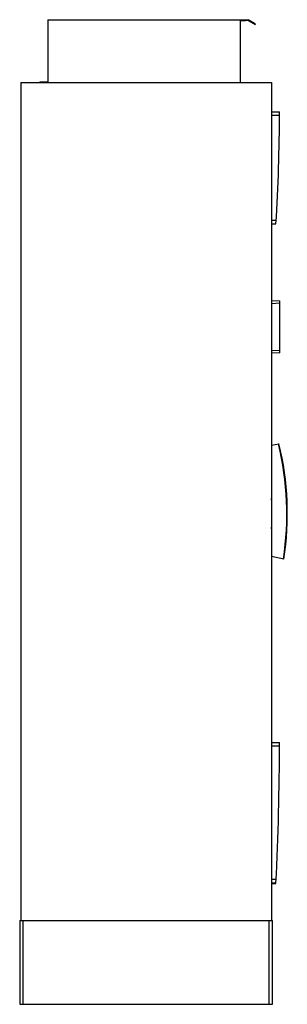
# Model space of a CAD drawing. Header units: millimetres. Extents: x 698 to 1338, y 228 to 2581.
import ezdxf

# ---------------------------------------------------------------- set-up
doc = ezdxf.new("R2010")
doc.units = ezdxf.units.MM
doc.header["$LTSCALE"] = 182.631832
doc.layers.get('0').update_dxf_attribs({"linetype": 'CONTINUOUS'})

msp = doc.modelspace()

# ---------------------------------------------------------------- linework, layer by layer
at = {"color": 7, "linetype": 'Continuous'}
for p, q in [((764.9, 2580.5), (764.9, 2432)), ((764.9, 2580.5), (1244.9, 2580.5)), ((1224.9, 2577.5), (1224.9, 2430.5)), ((1238.4, 2577.5), (1224.9, 2577.5)), ((1238.4, 2579), (1238.4, 2577.5)), ((1244.5, 2579), (1238.4, 2579)), ((1244.5, 2579), (1261.5, 2569.2)), ((1262.2, 2570.5), (1244.9, 2580.5)), ((1261.5, 2569.2), (1262.2, 2570.5)), ((700.3, 2430.5), (700.3, 428)), ((700.3, 2430.5), (1300.3, 2430.5)), ((746.4, 2432), (746.4, 2430.5)), ((746.4, 2432), (764.9, 2432)), ((1300.3, 2430.5), (1300.3, 428)), ((1300.3, 2360.5), (1319.3, 2360.5)), ((1300.3, 2352.6), (1319.3, 2352.6)), ((1311.3, 2100.5), (1300.3, 2100.5)), ((1300.3, 2092.5), (1310.8, 2092.5)), ((1300.3, 1909.6), (1319.9, 1909)), ((1319.9, 1784.4), (1319.9, 1909)), ((1319.9, 1903), (1300.3, 1902)), ((1300.3, 1791), (1319.9, 1790.3)), ((1319.9, 1784.4), (1300.3, 1783.7)), ((1300.3, 1563.6), (1318, 1566.9)), ((1317.2, 1566.8), (1318.2, 1567)), ((1329.6, 1291.8), (1300.3, 1297.8)), ((1329.7, 1292), (1329.6, 1292)), ((1300.3, 853.9), (1319.3, 853.9)), ((1300.3, 845.9), (1319.3, 845.9)), ((1311.3, 526.2), (1300.3, 526.2)), ((1300.3, 518.2), (1310.9, 518.2)), ((1300.3, 516.5), (1310.8, 516.5)), ((697.8, 428), (1302.8, 428)), ((697.8, 428), (697.8, 228)), ((706.4, 228), (706.4, 428)), ((1294.2, 428), (1294.2, 228)), ((1302.8, 228), (1302.8, 428)), ((697.8, 228), (1302.8, 228))]:
    msp.add_line(p, q, dxfattribs=at)
for centre, radius, start, end in [((-2909.9, 2360.5), 4229.2, 356.3668, 360), ((626.4, 1400), 710.5, 351.2569, 13.5751), ((626.4, 1400), 711.5, 351.2528, 13.5711), ((634, 1400.5), 704.1, 351.1329, 13.676), ((626.4, 1400), 674.8, 356.915, 3.085), ((-5325.9, 852.5), 6645.2, 357.11589, 0.01172), ((-5325.9, 852.5), 6645.2, 357.10172, 357.11227)]:
    msp.add_arc(centre, radius, start, end, dxfattribs=at)

doc.saveas('drawing.dxf')
